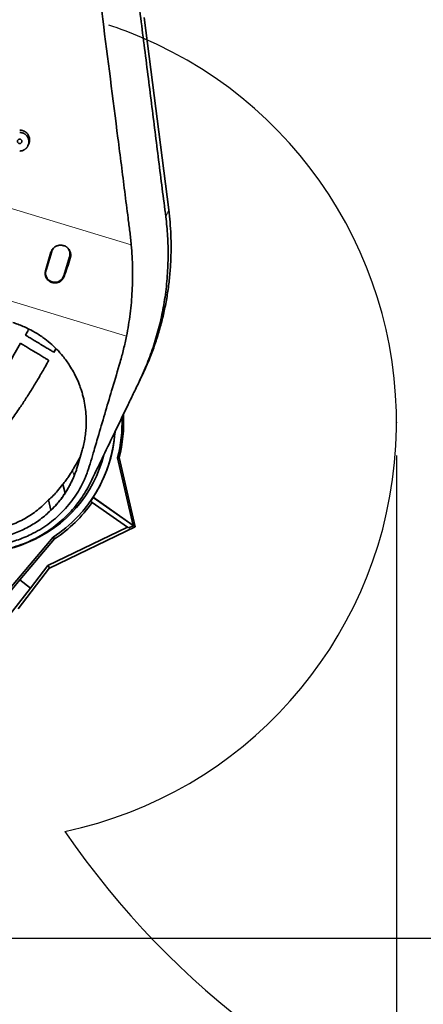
# Model space of a CAD drawing. Header units: millimetres. Extents: x 0 to 14900, y 0 to 10500.
# Tile 10 of 47: x 3816 to 4426, y 5347 to 6836. Entities that reach past the tile are written whole.
import ezdxf

# ---------------------------------------------------------------- set-up
doc = ezdxf.new("R2010")
doc.units = ezdxf.units.MM
doc.header["$LTSCALE"] = 25
doc.header["$PDSIZE"] = -1
doc.layers.add('THICK_LINE', color=7, linetype='Continuous')
doc.styles.add('SLDTEXTSTYLE0', font='TXT', dxfattribs={"width": 0.605})
doc.dimstyles.new('SLDDIMSTYLE0', dxfattribs={"dimtxt": 87.5, "dimasz": 87.5, "dimexe": 0, "dimexo": 0.0625, "dimgap": 21.875, "dimtad": 1, "dimdec": 0, "dimrnd": 1e-09, "dimzin": 12, "dimdsep": 46, "dimtxsty": 'SLDTEXTSTYLE0', "dimsah": 1, "dimcen": 0.09, "dimadec": 0, "dimazin": 3, "dimtfac": 1, "dimtofl": 0, "dimtmove": 0, "dimatfit": 3, "dimfxl": 1, "dimfrac": 2, "dimtolj": 1, "dimtzin": 12, "dimarcsym": 0})
doc.dimstyles.new('SLDDIMSTYLE1', dxfattribs={"dimtxt": 87.5, "dimasz": 87.5, "dimexe": 0, "dimexo": 0.0625, "dimgap": 21.875, "dimtad": 1, "dimdec": 0, "dimrnd": 1e-09, "dimzin": 12, "dimdsep": 46, "dimtxsty": 'SLDTEXTSTYLE0', "dimsah": 1, "dimcen": 0.09, "dimadec": 0, "dimazin": 3, "dimtfac": 1, "dimtmove": 0, "dimatfit": 0, "dimfxl": 1, "dimfrac": 2, "dimtolj": 1, "dimtzin": 12, "dimarcsym": 0})

# ---------------------------------------------------------------- blocks, each defined once
blk = doc.blocks.new('_D')
at = {"layer": 'THICK_LINE'}
for p, q in [((4385.5, 6176.8), (4385.5, 4745.6)), ((3403.2, 5320.4), (3403.2, 4745.6)), ((4385.5, 4783.1), (3403.2, 4783.1))]:
    blk.add_line(p, q, dxfattribs=at)
for points in [[(3403.2, 4783.1), (3490.7, 4770.6), (3490.7, 4795.6)], [(4385.5, 4783.1), (4298, 4795.6), (4298, 4770.6)]]:
    blk.add_solid(points, dxfattribs=at)
at = {"layer": 'THICK_LINE', "insert": (3794.1, 4895.9), "char_height": 87.5, "attachment_point": 1, "style": 'SLDTEXTSTYLE0'}
blk.add_mtext('982', dxfattribs=at)
blk = doc.blocks.new('_D_3')
at = {"layer": 'THICK_LINE'}
for p, q in [((6221.4, 6280.7), (6221.4, 4505.2)), ((3403.2, 5320.4), (3403.2, 4505.2)), ((6221.4, 4542.7), (3403.2, 4542.7))]:
    blk.add_line(p, q, dxfattribs=at)
for points in [[(3403.2, 4542.7), (3490.7, 4530.2), (3490.7, 4555.2)], [(6221.4, 4542.7), (6133.9, 4555.2), (6133.9, 4530.2)]]:
    blk.add_solid(points, dxfattribs=at)
at = {"layer": 'THICK_LINE', "insert": (4678.6, 4655.5), "char_height": 87.5, "attachment_point": 1, "style": 'SLDTEXTSTYLE0'}
blk.add_mtext('2818', dxfattribs=at)
blk = doc.blocks.new('_D_4')
at = {"layer": 'THICK_LINE'}
for p, q in [((3803.2, 8699.6), (6565.4, 8699.6)), ((6527.9, 8699.6), (6527.9, 5446.8)), ((3804.1, 5446.8), (6565.4, 5446.8))]:
    blk.add_line(p, q, dxfattribs=at)
for points in [[(6527.9, 8699.6), (6515.4, 8612.1), (6540.4, 8612.1)], [(6527.9, 5446.8), (6540.4, 5534.3), (6515.4, 5534.3)]]:
    blk.add_solid(points, dxfattribs=at)
at = {"layer": 'THICK_LINE', "insert": (6415.1, 6939.5), "char_height": 87.5, "attachment_point": 1, "rotation": 90, "style": 'SLDTEXTSTYLE0'}
blk.add_mtext('3253', dxfattribs=at)
blk = doc.blocks.new('_D_5')
at = {"layer": 'THICK_LINE'}
for p, q in [((6527.9, 5446.8), (6527.9, 5596.8)), ((3804.1, 5446.8), (6565.4, 5446.8)), ((6527.9, 5050.6), (6527.9, 5446.8)), ((4991.3, 5050.6), (6565.4, 5050.6)), ((6527.9, 5050.6), (6527.9, 4900.6))]:
    blk.add_line(p, q, dxfattribs=at)
for points in [[(6527.9, 5446.8), (6540.4, 5534.3), (6515.4, 5534.3)], [(6527.9, 5050.6), (6515.4, 4963.1), (6540.4, 4963.1)]]:
    blk.add_solid(points, dxfattribs=at)
at = {"layer": 'THICK_LINE', "insert": (6415.1, 5148.4), "char_height": 87.5, "attachment_point": 1, "rotation": 90, "style": 'SLDTEXTSTYLE0'}
blk.add_mtext('396', dxfattribs=at)

msp = doc.modelspace()

# ---------------------------------------------------------------- linework, layer by layer
at = {"color": 7, "linetype": 'Continuous', "lineweight": 35}
for p, q in [((4004.1613067, 6839.0166456), (4041.2779853, 6548.2833358)), ((3828.6273388, 6645.0297305), (3829.7036909, 6647.2817953)), ((3864.6845756, 6485.4623999), (3855.9134245, 6456.7732572)), ((3882.6899576, 6448.5868495), (3891.4611088, 6477.2759922)), ((3868.0309753, 6332.8897217), (3870.9090218, 6338.4857955)), ((3997.3451185, 6289.7843348), (4000.9071433, 6297.2371799)), ((3910.5573748, 6184.6855012), (3904.0321192, 6162.0008122)), ((3907.1897146, 6173.8230227), (3907.7445065, 6174.9067208)), ((3907.316351, 6173.4182618), (3907.1897146, 6173.8230227)), ((3987.7137309, 6071.0802614), (3964.1399072, 6173.1897103)), ((3966.5468349, 6173.1650525), (3964.1399072, 6173.1897103)), ((3990.8197979, 6068.958722), (3966.6586458, 6173.6121697)), ((3884.7725603, 6120.0623542), (3881.2545445, 6133.2086493)), ((3884.3970178, 6119.2765942), (3883.7729992, 6117.9709565)), ((3884.3970178, 6119.2765942), (3884.7725305, 6120.0622816)), ((3859.7502866, 6109.6261143), (3863.289815, 6093.9867119)), ((3923.3533002, 6107.6004981), (3925.7144468, 6105.9472054)), ((3925.7144468, 6105.9472054), (3979.1893285, 6068.5036901)), ((3927.0569329, 6113.5526087), (3927.1285064, 6113.1826019)), ((3927.0569329, 6113.5526087), (3987.7137309, 6071.0802614)), ((3987.5880736, 6070.8483572), (3927.1285064, 6113.1826019)), ((3979.1893285, 6068.5036901), (3858.5609507, 6010.2984787)), ((3861.14903, 6006.390406), (3990.8197979, 6068.958722)), ((3979.1893285, 6068.5036901), (3980.9924012, 6067.241165)), ((3987.6762893, 6070.4662529), (3980.9924012, 6067.241165)), ((3987.7137309, 6071.0802614), (3987.5880736, 6070.8483572)), ((3987.5880736, 6070.8483572), (3987.6762893, 6070.4662529)), ((3990.8197979, 6068.958722), (3987.6762893, 6070.4662529)), ((3735.7298048, 5898.9994424), (3866.7187837, 6053.2230098)), ((3816.2956453, 5988.8366122), (3868.8922927, 6050.762758)), ((3866.7187837, 6053.2230098), (3868.8922927, 6050.762758)), ((3861.4340866, 6006.7605911), (3813.7122627, 5944.7872713)), ((3858.5609507, 6010.2984787), (3832.4535319, 5976.3944222)), ((3861.4340866, 6006.7605911), (3858.5609507, 6010.2984787)), ((3738.4499187, 5894.9270652), (3816.2956453, 5988.8366122)), ((3832.4535319, 5976.3944222), (3816.2956453, 5988.8366122)), ((3832.4535319, 5976.3944222), (3737.3925051, 5854.9621507))]:
    msp.add_line(p, q, dxfattribs=at)
at = {"color": 8, "linetype": 'Continuous', "lineweight": 18}
for p, q in [((3760.7099205, 6563.228806), (3984.7869637, 6495.0477367)), ((4036.9295538, 6537.5856573), (4041.2779853, 6548.2833358)), ((3863.4555964, 6484.046117), (3864.6845756, 6485.4623999)), ((3892.6176525, 6475.2253479), (3891.4611088, 6477.2759922)), ((3855.1740516, 6455.9211995), (3855.9134245, 6456.7732572)), ((3883.3596023, 6447.3995162), (3882.6899576, 6448.5868495)), ((3977.5567251, 6357.2483172), (3702.4751827, 6440.9487865)), ((3898.3633227, 6145.7711367), (3895.8278615, 6154.0614993))]:
    msp.add_line(p, q, dxfattribs=at)
at = {"color": 7, "linetype": 'Continuous', "lineweight": 35}
msp.add_circle((3816.1750509, 6651.7605911), 3.4, dxfattribs=at)
for radius, start, end in [(220, 345.8999366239, 3.1248060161), (217.6603084, 345.7518796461, 1.962528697), (207.3824279, 303.1962829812, 355.9817875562), (207.4872434, 326.933355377, 356.0315412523), (196.5, 239.9494413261, 345.5367963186), (210.6317102, 303.3246166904, 325), (207.7492823, 325, 326.8586078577)]:
    msp.add_arc((3753.1750509, 6226.7605911), radius, start, end, dxfattribs=at)
for centre, major_axis, ratio, start_param, end_param in [((3922.7879758, 6572.3907467), (175.4264143, 573.7823762), 0.0522746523, 1.7413411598, 1.7911567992), ((3852.3062478, 6593.8365829), (175.4323422, 573.7805653), 0.1238400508, 4.4923543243, 4.5421659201)]:
    msp.add_ellipse(centre, major_axis=major_axis, ratio=ratio, start_param=start_param, end_param=end_param, dxfattribs=at)
for points, knots in [([(3932.2435892, 7392.3585376), (3932.7818443, 7387.4372227), (3933.858518, 7377.5930976), (3935.5585059, 7362.705884), (3937.2914178, 7347.7891585), (3939.0441, 7332.8499262), (3940.7974547, 7317.9102873), (3945.4878735, 7277.2986008), (3950.2637488, 7235.565491), (3955.1736076, 7192.6641501), (3957.2714087, 7174.2721355), (3959.3864385, 7155.8689077), (3961.5318472, 7137.4528768), (3964.2210439, 7114.9159533), (3967.4828734, 7088.3012576), (3971.303363, 7057.6401751), (3975.1679054, 7027.0372345), (3979.0540133, 6996.4655557), (3982.9452865, 6965.9046245), (3989.3848226, 6914.9964177), (3998.3466604, 6843.6977724), (4007.85903, 6768.3669064), (4015.3073866, 6709.2225101), (4020.6898202, 6666.2654579), (4026.0768254, 6623.3184295), (4031.4786578, 6580.3984434), (4035.1126263, 6551.8562893), (4036.9295538, 6537.5856573)], [0, 0, 0, 0, 0.0173586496, 0.0347225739, 0.0521153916, 0.0695296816, 0.0869431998, 0.1043349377, 0.2116182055, 0.233090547, 0.2545744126, 0.2760503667, 0.2975084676, 0.3189591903, 0.3547905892, 0.3906264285, 0.4264881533, 0.4623706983, 0.4982546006, 0.5341180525, 0.6414014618, 0.7486846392, 0.7989483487, 0.8492165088, 0.8994831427, 0.9497431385, 1, 1, 1, 1]), ([(3984.7869637, 6495.0477367), (3984.0768637, 6501.7855165), (3982.6562533, 6515.2649706), (3979.0444808, 6542.1359488), (3973.1744335, 6589.2200012), (3960.3730584, 6689.5385742), (3943.7096891, 6820.3627262), (3927.9961937, 6943.9884577), (3917.3263443, 7027.320002), (3912.3390774, 7066.7104764), (3909.8454433, 7086.4057181)], [0, 0, 0, 0, 0.0340965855, 0.0682128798, 0.1364418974, 0.2728987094, 0.5771863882, 0.8001732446, 0.9000865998, 1, 1, 1, 1]), ([(3829.6922663, 6647.2870868), (3829.8018509, 6647.5129192), (3830.0960046, 6648.1191131), (3830.4676899, 6649.159006), (3830.9208763, 6650.7847289), (3831.1601356, 6652.466138), (3831.1880912, 6654.1577991), (3831.0711614, 6655.8472961), (3830.7398015, 6657.5167687), (3830.2025945, 6659.1251328), (3829.5300034, 6660.6812935), (3828.6617686, 6662.1466935), (3827.619801, 6663.4850705), (3826.4688679, 6664.7282406), (3825.1640878, 6665.8203), (3823.7391335, 6666.7348804), (3822.6133623, 6667.3284323), (3821.4472642, 6667.8220082), (3820.2514909, 6668.2147557), (3819.0133815, 6668.5067486), (3817.6512105, 6668.7164722), (3816.6983133, 6668.744952), (3816.1750509, 6668.7605911)], [0, 0, 0, 0, 0.024914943, 0.0668782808, 0.1094472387, 0.1925139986, 0.2346748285, 0.2774486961, 0.3606506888, 0.4028832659, 0.4457330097, 0.5288427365, 0.5710315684, 0.6138395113, 0.6966770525, 0.7387293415, 0.7814013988, 0.8225223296, 0.8639330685, 0.905792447, 0.9482679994, 1, 1, 1, 1]), ([(3816.1750509, 6665.151136), (3816.939029, 6665.1157271), (3818.0894151, 6665.0624089), (3819.5983453, 6664.7312815), (3821.0743402, 6664.2851508), (3822.4881481, 6663.6501746), (3823.8057277, 6662.8487309), (3825.0535071, 6661.9369971), (3826.1845751, 6660.8698369), (3827.1711699, 6659.6745143), (3827.8382714, 6658.7125475), (3828.4227692, 6657.6978924), (3828.9213396, 6656.6393299), (3829.3342733, 6655.5312567), (3829.7167663, 6654.1641617), (3829.988952, 6652.520094), (3830.0373387, 6650.9308783), (3829.9413168, 6649.5834416), (3829.7795557, 6648.4864638), (3829.5086283, 6647.3284491), (3829.1366814, 6646.1836593), (3828.6692203, 6645.0784013), (3828.1143712, 6644.0252602), (3827.4755986, 6643.0252947), (3826.745123, 6642.0718315), (3825.9392603, 6641.1895551), (3825.0700438, 6640.3877419), (3824.1420084, 6639.6654325), (3823.1433218, 6639.0171097), (3821.7571256, 6638.2795951), (3820.2886066, 6637.7240256), (3818.7735514, 6637.3646119), (3817.5232169, 6637.1716729), (3816.6508583, 6637.1456286), (3816.1750509, 6637.1314233)], [0, 0, 0, 0, 0.052345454, 0.0788209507, 0.1057486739, 0.1580889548, 0.1845577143, 0.2114715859, 0.264019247, 0.2906831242, 0.317725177, 0.3442418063, 0.3709405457, 0.3979204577, 0.4252843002, 0.4682410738, 0.5119179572, 0.5340245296, 0.5608735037, 0.5879092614, 0.6155349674, 0.6433653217, 0.670148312, 0.6971192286, 0.7246869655, 0.7524621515, 0.7790048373, 0.8057349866, 0.8330607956, 0.8605940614, 0.9133734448, 0.9401707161, 0.9673675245, 1, 1, 1, 1]), ([(4036.9295538, 6537.5856573), (4037.4969872, 6532.7478256), (4038.6330819, 6523.0616925), (4039.7108445, 6508.4277996), (4040.3518918, 6493.7597655), (4040.5107706, 6479.078204), (4040.1793696, 6463.9161884), (4039.3020205, 6448.3072766), (4037.8389495, 6432.2895963), (4035.8250253, 6416.3779168), (4033.3255613, 6401.0129472), (4030.3782115, 6386.168283), (4027.0186152, 6371.807375), (4023.1694273, 6357.538985), (4018.8378863, 6343.3961339), (4014.0244369, 6329.3759139), (4008.7245556, 6315.5126633), (4002.9898832, 6301.8148377), (3998.7616188, 6292.8260633), (3996.6455671, 6288.3275954)], [0, 0, 0, 0, 0.0567188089, 0.1135603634, 0.1704018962, 0.2273715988, 0.284341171, 0.3467483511, 0.4091491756, 0.4717599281, 0.534508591, 0.592453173, 0.650498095, 0.7085431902, 0.7667285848, 0.824913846, 0.8832405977, 0.9415672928, 1, 1, 1, 1]), ([(4041.2765432, 6548.2831544), (4042.0034338, 6541.9754195), (4043.4572524, 6529.3596255), (4044.6218385, 6510.34157), (4045.0602564, 6490.2828371), (4044.5374984, 6469.2072595), (4042.9121785, 6447.1718761), (4040.2082019, 6425.242333), (4036.4323689, 6403.4718044), (4031.589956, 6381.9132873), (4025.6948635, 6360.6187918), (4018.7689464, 6339.6363788), (4011.9214244, 6321.9195038), (4005.8775886, 6307.8188064), (4002.4729981, 6300.6050773), (4000.8876836, 6297.2460744)], [0, 0, 0, 0, 0.0739099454, 0.1478236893, 0.221739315, 0.3074597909, 0.3931773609, 0.4788888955, 0.5645913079, 0.6502818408, 0.7359578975, 0.8216167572, 0.9072558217, 0.9568145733, 1, 1, 1, 1]), ([(3863.4555964, 6484.046117), (3863.5820279, 6484.437968), (3863.8357721, 6485.2244012), (3864.3452178, 6486.3690817), (3864.9511552, 6487.4832102), (3865.6527615, 6488.5404612), (3866.437012, 6489.5299244), (3867.2980464, 6490.4469885), (3868.2439587, 6491.2991114), (3869.5940899, 6492.3225159), (3871.0722323, 6493.1757598), (3872.6415396, 6493.8378533), (3873.7820499, 6494.2102907), (3875.1950334, 6494.5569277), (3876.9001969, 6494.8005718), (3878.6253831, 6494.8146981), (3880.3417274, 6494.6568077), (3882.0418913, 6494.3282025), (3884.1655885, 6493.612196), (3885.9368425, 6492.6997265), (3887.3567504, 6491.7258338), (3888.6862252, 6490.6359366), (3889.8675102, 6489.3867619), (3890.8738789, 6488.0086042), (3891.5371976, 6486.9141325), (3892.10037, 6485.7751873), (3892.5619224, 6484.6027556), (3892.9254037, 6483.3832499), (3893.1805019, 6482.1435558), (3893.3274349, 6480.8951632), (3893.3683805, 6479.648604), (3893.3000269, 6478.3910576), (3893.0994667, 6476.8999142), (3892.7997446, 6475.8582167), (3892.6176525, 6475.2253479)], [0, 0, 0, 0, 0.0260018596, 0.0521849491, 0.0789392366, 0.1058904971, 0.1319856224, 0.1582624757, 0.1848192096, 0.2117593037, 0.2643198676, 0.2909938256, 0.3180505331, 0.3390904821, 0.3816774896, 0.4250640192, 0.44619689, 0.4889746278, 0.5325595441, 0.5854588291, 0.6126065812, 0.6399565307, 0.6927860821, 0.71960675, 0.7468244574, 0.7729866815, 0.799333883, 0.8259683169, 0.8529971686, 0.8789851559, 0.9051559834, 0.9316093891, 0.9584502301, 1, 1, 1, 1]), ([(3868.2633364, 6491.2908212), (3867.5193566, 6490.4917228), (3865.9370766, 6488.7922178), (3865.1183443, 6486.6155892), (3864.6845756, 6485.4623999)], [0, 0, 0, 0, 0.47019477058, 1, 1, 1, 1]), ([(3891.4611088, 6477.2759922), (3891.7285777, 6478.4704401), (3892.2635155, 6480.8593352), (3891.870455, 6484.5702835), (3890.5385505, 6487.9705489), (3889.1636866, 6490.2363658), (3888.1136051, 6491.0823711), (3888.0130209, 6491.1634075)], [0, 0, 0, 0, 0.24354996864, 0.48709978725, 0.73064975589, 0.97419972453, 1, 1, 1, 1]), ([(3984.7869637, 6495.0477367), (3985.2404149, 6489.2570337), (3986.1490734, 6477.6532019), (3986.8202963, 6460.2600493), (3986.8022836, 6442.8639724), (3986.1292605, 6425.5340684), (3984.9926115, 6408.2703339), (3983.2303103, 6391.0921634), (3980.7344556, 6374.0421272), (3978.6159961, 6362.8463992), (3977.5567251, 6357.2483172)], [0, 0, 0, 0, 0.1235469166, 0.2475722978, 0.3715895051, 0.4964049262, 0.6212194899, 0.7465289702, 0.8732595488, 1, 1, 1, 1]), ([(3883.3596023, 6447.3995162), (3883.2236204, 6447.025962), (3882.9507079, 6446.2762476), (3882.4171417, 6445.1912795), (3881.7907838, 6444.140125), (3881.0733735, 6443.1480987), (3880.2778856, 6442.2251294), (3879.4101856, 6441.3752515), (3878.4621488, 6440.5916171), (3877.281671, 6439.7745318), (3875.7883941, 6438.9573649), (3874.2431398, 6438.3571157), (3872.8429287, 6437.975555), (3871.6748107, 6437.7525665), (3870.4391895, 6437.6194644), (3869.180229, 6437.5883851), (3867.92597, 6437.6620244), (3866.6917188, 6437.83736), (3865.4797798, 6438.1107908), (3864.2804295, 6438.4875489), (3862.741827, 6439.116268), (3861.2935316, 6439.929768), (3859.9681778, 6440.9073051), (3858.7352312, 6441.9883922), (3857.6474901, 6443.2151731), (3856.730834, 6444.5564281), (3855.9347286, 6445.9668984), (3855.3243762, 6447.4687417), (3854.9139313, 6449.0246512), (3854.6400305, 6450.6088155), (3854.5721558, 6452.2209036), (3854.7136485, 6453.8200345), (3854.9039475, 6454.9272736), (3855.0926284, 6455.6215794), (3855.1740516, 6455.9211995)], [0, 0, 0, 0, 0.0267325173, 0.0536515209, 0.0811574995, 0.1088655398, 0.1356936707, 0.1627081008, 0.1900097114, 0.2177049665, 0.2582368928, 0.3028026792, 0.3270932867, 0.3540139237, 0.3811218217, 0.4088224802, 0.4367282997, 0.4635735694, 0.4906066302, 0.5182341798, 0.5460679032, 0.5998055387, 0.6270850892, 0.6547665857, 0.7082625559, 0.7354173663, 0.7629691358, 0.8163801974, 0.8434903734, 0.8709948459, 0.9244476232, 0.9515785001, 0.9791042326, 1, 1, 1, 1]), ([(3855.9134245, 6456.7732572), (3855.6450543, 6455.57779), (3855.1083142, 6453.1868564), (3855.5148928, 6449.4911972), (3856.7954284, 6446.0328331), (3858.9459419, 6443.0221793), (3861.7974195, 6440.6710911), (3865.161454, 6439.1379481), (3868.8076877, 6438.527837), (3872.4863815, 6438.8824514), (3875.9527743, 6440.1758447), (3878.9482791, 6442.326892), (3881.3519344, 6445.1633765), (3882.2439498, 6447.4456916), (3882.6899576, 6448.5868495)], [0, 0, 0, 0, 0.0833333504, 0.1666666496, 0.25, 0.3333333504, 0.4166666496, 0.5, 0.5833333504, 0.6666666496, 0.75, 0.8333333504, 0.9166666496, 1, 1, 1, 1]), ([(3805.665363, 6377.7772691), (3808.2912847, 6376.9342662), (3813.6256441, 6375.2217701), (3821.4711679, 6372.1011939), (3829.2470366, 6368.5442334), (3836.8321016, 6364.548847), (3844.1642172, 6360.1598313), (3852.7156045, 6354.3878519), (3862.2253179, 6346.9177026), (3872.3328641, 6337.42652), (3880.4041292, 6328.3908836), (3886.7407234, 6320.1738911), (3892.2014566, 6312.2203874), (3897.618396, 6303.1082582), (3902.7645818, 6292.7993681), (3906.6405277, 6283.3691948), (3909.3914342, 6275.305868), (3911.9299522, 6266.6069035), (3914.3297644, 6255.9475271), (3916.1316039, 6242.9112536), (3916.7196682, 6231.9086684), (3916.619595, 6222.0605697), (3916.081389, 6213.3899501), (3914.8707751, 6203.7531817), (3913.0957713, 6194.1452079), (3911.4059821, 6187.8479609), (3910.5573748, 6184.6855012)], [0, 0, 0, 0, 0.0329902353, 0.067017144, 0.1010441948, 0.1354704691, 0.1698969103, 0.2037744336, 0.2597523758, 0.3158491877, 0.3718339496, 0.4072303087, 0.4427560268, 0.4901703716, 0.5376491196, 0.5850669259, 0.6165512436, 0.6436185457, 0.6980200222, 0.7529607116, 0.8084438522, 0.8363333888, 0.8768939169, 0.9178090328, 0.9587239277, 1, 1, 1, 1]), ([(3977.5567251, 6357.2483172), (3976.1526485, 6350.6633986), (3973.3419229, 6337.4814971), (3966.094761, 6311.4718348), (3953.1841528, 6268.628462), (3940.0803997, 6224.0958952), (3929.2987229, 6187.1569125), (3923.8750883, 6168.3601785), (3919.8517342, 6155.3378884), (3916.1199877, 6145.489471), (3912.2562405, 6136.6132387), (3906.8042033, 6125.9722328), (3899.2052707, 6113.8467705), (3890.4896599, 6102.272341), (3880.7668102, 6091.456665), (3870.1581402, 6081.5199004), (3858.7562975, 6072.5117704), (3846.4624166, 6064.3862489), (3834.3345242, 6057.7819445), (3822.6260763, 6052.5158482), (3811.5772509, 6048.4067331), (3800.1219832, 6044.9949286), (3788.3524272, 6042.3387563), (3775.5624843, 6040.3486454), (3761.8182857, 6039.2456837), (3747.1376367, 6039.2566685), (3732.3202748, 6040.47799), (3718.8305966, 6042.7234656), (3706.7703575, 6045.6387581), (3695.9466022, 6048.9715543), (3685.1135009, 6053.059076), (3674.2412495, 6058.0775792), (3666.766484, 6061.9363528), (3663.0001539, 6064.3073411), (3662.6921782, 6064.5012186)], [0, 0, 0, 0, 0.0394553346, 0.0789829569, 0.1581725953, 0.3016562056, 0.3509812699, 0.3836495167, 0.4163063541, 0.4307954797, 0.4452858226, 0.4729194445, 0.5005541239, 0.5285689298, 0.5569816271, 0.5846198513, 0.6122578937, 0.640288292, 0.668727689, 0.6907095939, 0.7129752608, 0.7352407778, 0.7579371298, 0.7806333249, 0.8076334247, 0.8348276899, 0.862324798, 0.890238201, 0.9107388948, 0.9312395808, 0.9531708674, 0.9751021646, 0.9979640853, 1, 1, 1, 1]), ([(3829.8221543, 6368.1504776), (3828.7825317, 6365.9947906), (3827.2337542, 6362.7833563), (3825.6014063, 6359.647681), (3825.0647779, 6358.6168393)], [0, 0, 0, 0, 0.671253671, 1, 1, 1, 1]), ([(3825.1554318, 6358.570533), (3825.1397271, 6358.57994), (3825.0729711, 6358.6199261), (3825.5734002, 6358.3201748), (3826.6767565, 6357.6592771), (3828.3957286, 6356.6296327), (3830.663607, 6355.2711997), (3833.3857028, 6353.6406958), (3836.5244071, 6351.7606482), (3839.915046, 6349.7296947), (3843.5214501, 6347.5695003), (3847.1489903, 6345.3966456), (3850.7767031, 6343.2236876), (3854.220801, 6341.1607127), (3857.4704517, 6339.2142095), (3860.3816477, 6337.4704368), (3862.9349215, 6335.9410552), (3865.0291258, 6334.6866511), (3866.643761, 6333.7195032), (3867.6592109, 6333.1112604), (3868.1171943, 6332.8369337), (3868.0339578, 6332.8867914), (3868.0159223, 6332.8975945)], [0, 0, 0, 0, 0.0168653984, 0.0716896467, 0.1259158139, 0.1816957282, 0.2362276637, 0.2923668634, 0.3464866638, 0.4022366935, 0.4554063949, 0.5101830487, 0.5623422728, 0.6160482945, 0.6676433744, 0.720723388, 0.7724423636, 0.825616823, 0.8780531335, 0.9319624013, 0.9852577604, 1, 1, 1, 1]), ([(3817.1460345, 6346.5870966), (3814.5519185, 6341.8197259), (3808.3670387, 6330.4533818), (3798.1238944, 6313.1391468), (3786.6312401, 6294.6209325), (3774.9916724, 6276.8443832), (3763.307215, 6259.7985266), (3751.6457608, 6243.4959597), (3740.0743943, 6227.9384102), (3728.4825049, 6212.9054051), (3716.9241245, 6198.4199824), (3705.4492888, 6184.500074), (3694.2946902, 6171.3730176), (3683.5005407, 6159.0251262), (3673.1014249, 6147.4407458), (3663.206621, 6136.6892774), (3653.840662, 6126.7446725), (3645.0223077, 6117.5797231), (3636.6816275, 6109.0835619), (3628.8322925, 6101.236957), (3621.4850285, 6094.0203291), (3614.6144623, 6087.3816265), (3609.2917579, 6082.3169027), (3605.3655516, 6078.6202831), (3602.7099195, 6076.135512), (3600.1123908, 6073.7199489), (3597.5732309, 6071.3727985), (3595.0454032, 6069.0498249), (3592.3237756, 6066.5635331), (3589.1917082, 6063.7213903), (3585.6395441, 6060.5239798), (3581.6940446, 6057.0041795), (3577.3931676, 6053.2044449), (3572.6204577, 6049.0337628), (3567.3780075, 6044.5080627), (3561.7094391, 6039.6805231), (3555.6188009, 6034.5676999), (3549.1368937, 6029.2199322), (3544.1534536, 6025.1567426), (3541.4146432, 6022.9786305), (3540.8958774, 6022.5660682)], [0, 0, 0, 0, 0.0370999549, 0.0884535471, 0.1389867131, 0.1884624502, 0.236659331, 0.283382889, 0.3284712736, 0.3717990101, 0.4152033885, 0.4565110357, 0.4956936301, 0.5327553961, 0.5677251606, 0.6006503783, 0.6308027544, 0.659090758, 0.6855773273, 0.7103241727, 0.7333854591, 0.7548065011, 0.774939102, 0.7834662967, 0.7918252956, 0.8000178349, 0.8080454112, 0.8159092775, 0.8240598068, 0.8340141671, 0.845923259, 0.8582887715, 0.8722995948, 0.8880122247, 0.9055003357, 0.9248592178, 0.945811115, 0.9688300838, 0.9940960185, 1, 1, 1, 1]), ([(3860.0556417, 6320.7360685), (3860.0044599, 6320.76691), (3859.897869, 6320.8311401), (3858.9481349, 6321.4034364), (3857.4243335, 6322.3216575), (3855.3493924, 6323.5719874), (3852.7736894, 6325.1240694), (3849.8378037, 6326.8931924), (3846.5679155, 6328.8635805), (3843.1444523, 6330.9265107), (3839.5815927, 6333.0734392), (3836.0500586, 6335.2014914), (3832.5677122, 6337.2999038), (3829.2782316, 6339.282098), (3826.2132054, 6341.1290392), (3823.4923804, 6342.7685696), (3821.154348, 6344.1774347), (3819.2979991, 6345.2960441), (3817.9874011, 6346.0857918), (3817.2784275, 6346.5130092), (3817.2770705, 6346.513827), (3817.2765435, 6346.5141445)], [0, 0, 0, 0, 0.052028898, 0.1083549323, 0.162701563, 0.2186820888, 0.2720431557, 0.3270171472, 0.3791958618, 0.4329288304, 0.4842997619, 0.5371615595, 0.5884928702, 0.6412814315, 0.693249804, 0.7466678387, 0.799797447, 0.8544077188, 0.9087096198, 0.9645516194, 1, 1, 1, 1]), ([(3576.2272137, 5986.8245647), (3577.0067638, 5987.4532585), (3579.6161329, 5989.5576701), (3584.0252148, 5993.1818351), (3589.2572629, 5997.5260317), (3594.0787309, 6001.5814984), (3598.7201984, 6005.5280157), (3603.1255859, 6009.3144622), (3607.2322981, 6012.880818), (3610.7225525, 6015.9387038), (3613.5946769, 6018.4735783), (3615.9010764, 6020.5211958), (3617.8205475, 6022.2332059), (3619.7293195, 6023.9424966), (3621.9452955, 6025.9358805), (3624.6522498, 6028.3848808), (3627.8259461, 6031.2760495), (3631.4577747, 6034.6111939), (3635.4395327, 6038.3011903), (3639.562498, 6042.1598355), (3644.8543948, 6047.1601663), (3650.9869709, 6053.0326414), (3657.7438672, 6059.6076744), (3663.6714597, 6065.4552956), (3668.7814502, 6070.5538582), (3672.8547908, 6074.6547659), (3676.0631771, 6077.9042766), (3678.7992328, 6080.6858053), (3681.6987702, 6083.6557686), (3685.0061711, 6087.0689251), (3689.1458655, 6091.3775098), (3694.2003135, 6096.6951934), (3700.2452334, 6103.1408696), (3706.9578759, 6110.4067384), (3714.32432, 6118.5141495), (3722.2728204, 6127.4243565), (3730.7758152, 6137.1485869), (3739.8022879, 6147.6976791), (3749.3673317, 6159.1437491), (3759.5035138, 6171.5899909), (3770.1730939, 6185.0684456), (3781.3301821, 6199.6109569), (3792.8596868, 6215.16302), (3804.6956582, 6231.7411019), (3815.8490894, 6248.0253373), (3826.2660742, 6263.8731229), (3835.9060273, 6279.1186187), (3845.5229557, 6295.0409418), (3853.6107358, 6308.9437008), (3858.3492471, 6317.6762884), (3860.0197921, 6320.7549306)], [0, 0, 0, 0, 0.00833070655, 0.02788517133, 0.04565043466, 0.06172532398, 0.07619032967, 0.09151347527, 0.1046987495, 0.115811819, 0.1249010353, 0.13200110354, 0.13762866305, 0.14301966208, 0.14991267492, 0.15829408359, 0.16814921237, 0.17924895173, 0.19174445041, 0.20471158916, 0.21704356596, 0.2402361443, 0.26091776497, 0.27913266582, 0.29490096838, 0.30822809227, 0.31698521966, 0.32480171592, 0.33378497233, 0.34414081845, 0.35588110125, 0.3728476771, 0.39211350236, 0.41371757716, 0.43770325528, 0.46411677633, 0.49246606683, 0.52324037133, 0.55647009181, 0.59217249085, 0.6310646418, 0.67249551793, 0.71640923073, 0.76271478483, 0.81128418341, 0.85092727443, 0.89177037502, 0.93370801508, 0.97662899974, 1, 1, 1, 1]), ([(3996.6455671, 6288.3275954), (3993.6756015, 6282.1721664), (3987.735398, 6269.8607439), (3975.8963805, 6245.3241696), (3960.7322962, 6213.8957054), (3946.4857958, 6184.3693764), (3936.0617273, 6162.7648644), (3929.7965573, 6149.7797954), (3925.6517675, 6141.1897554), (3923.579774, 6136.8955674)], [0, 0, 0, 0, 0.121782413, 0.2435759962, 0.4871387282, 0.7435600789, 0.8290508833, 0.9145419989, 1, 1, 1, 1]), ([(3895.8278615, 6154.0614993), (3896.8659772, 6155.8640717), (3898.9422086, 6159.4692165), (3902.7305407, 6166.0557902), (3905.477961, 6170.8413968), (3907.1897146, 6173.8230227)], [0, 0, 0, 0, 0.2737623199, 0.5475246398, 1, 1, 1, 1]), ([(3881.2545445, 6133.2086493), (3882.7760009, 6135.0814576), (3885.8189518, 6138.8271211), (3890.7802013, 6145.7255935), (3893.929145, 6150.9258837), (3895.8278615, 6154.0614993)], [0, 0, 0, 0, 0.2841909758, 0.568389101, 1, 1, 1, 1]), ([(3904.0321192, 6162.0008122), (3903.7453482, 6161.0244653), (3903.1717087, 6159.0714388), (3902.2386605, 6156.1620405), (3901.2522449, 6153.267931), (3899.8602722, 6149.435979), (3898.3558366, 6145.6441898), (3896.7402755, 6141.897034), (3895.1154608, 6138.3219942), (3893.0112237, 6134.0111106), (3890.3352329, 6129.0066576), (3887.4827639, 6124.0800504), (3885.4260179, 6120.8783971), (3884.3970178, 6119.2765942)], [0, 0, 0, 0, 0.064840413, 0.1297029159, 0.1946322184, 0.2595839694, 0.3893041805, 0.4542119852, 0.5191646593, 0.6390118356, 0.7590019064, 0.8794274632, 1, 1, 1, 1]), ([(3923.579774, 6136.8955674), (3921.5837733, 6132.9747812), (3917.5839101, 6125.1177659), (3910.4719439, 6113.8173839), (3902.61531, 6102.9641136), (3893.9953262, 6092.6875971), (3884.1686214, 6082.5357748), (3873.0008915, 6072.701982), (3860.4327281, 6063.3513996), (3847.122749, 6055.0463838), (3833.1204573, 6047.8357064), (3818.4836578, 6041.8139716), (3803.3113995, 6037.0019055), (3787.7814423, 6033.4511547), (3772.0587456, 6031.2090978), (3756.2380515, 6030.3168623), (3740.4198187, 6030.7290875), (3724.6909224, 6032.4288358), (3709.1928026, 6035.4136033), (3694.0192295, 6039.6849943), (3679.2827207, 6045.2281673), (3666.3959585, 6051.1390518), (3658.7531142, 6055.6831966), (3655.6129061, 6057.5502451)], [0, 0, 0, 0, 0.0427001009, 0.0855683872, 0.1285090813, 0.1714028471, 0.214124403, 0.2639149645, 0.3138795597, 0.3638426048, 0.4136310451, 0.463943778, 0.5144389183, 0.5649326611, 0.6152434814, 0.665167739, 0.7152711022, 0.7653745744, 0.8152989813, 0.865123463, 0.9151246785, 0.9651273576, 1, 1, 1, 1]), ([(3884.7727116, 6120.0625805), (3886.8888354, 6123.4041474), (3890.6888133, 6129.4046846), (3893.7773088, 6135.773471), (3895.1458893, 6138.5956206)], [0, 0, 0, 0, 0.5568779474, 1, 1, 1, 1]), ([(3859.7502866, 6109.6261143), (3862.1335929, 6111.7911195), (3866.9003503, 6116.1212614), (3874.1848702, 6123.9275133), (3878.6956153, 6129.8492626), (3881.2545445, 6133.2086493)], [0, 0, 0, 0, 0.302006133, 0.6040306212, 1, 1, 1, 1]), ([(3884.7725714, 6120.0623671), (3883.1861266, 6117.727379), (3879.9917953, 6113.0258443), (3874.7497727, 6106.3601759), (3869.2124254, 6099.9540743), (3865.2660938, 6095.9779237), (3863.289815, 6093.9867119)], [0, 0, 0, 0, 0.249114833, 0.5015965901, 0.750405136, 1, 1, 1, 1]), ([(3746.2971654, 6062.5043207), (3748.9287871, 6062.4469307), (3754.1920412, 6062.3321503), (3762.1158052, 6062.7078812), (3770.0392401, 6063.4893425), (3779.3273798, 6064.9333908), (3789.8705637, 6067.332445), (3801.6303753, 6071.0559133), (3813.1442944, 6075.8022848), (3823.9222172, 6081.3468805), (3833.843453, 6087.4878157), (3842.9787353, 6094.1368507), (3851.6955817, 6101.4690555), (3857.0653231, 6106.9070321), (3859.7502866, 6109.6261143)], [0, 0, 0, 0, 0.0623492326, 0.1246987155, 0.1878046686, 0.2509106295, 0.3472910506, 0.4436732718, 0.5428340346, 0.6419973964, 0.7305035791, 0.8190110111, 0.9095023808, 1, 1, 1, 1]), ([(3883.7729992, 6117.9709565), (3882.000041, 6115.4469772), (3878.4389782, 6110.3774563), (3871.7046121, 6102.2662526), (3866.3794695, 6097.0267044), (3863.289815, 6093.9867119)], [0, 0, 0, 0, 0.2939063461, 0.5903235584, 1, 1, 1, 1]), ([(3863.2898102, 6093.9867173), (3860.7201739, 6091.5716147), (3855.5798743, 6086.7404444), (3847.2420098, 6080.1488063), (3838.4900105, 6074.0828519), (3829.3227186, 6068.6275017), (3819.806161, 6063.8026281), (3809.9610784, 6059.6247943), (3799.8081656, 6056.1121846), (3789.3691804, 6053.2861549), (3778.7278128, 6051.175798), (3767.941348, 6049.8186815), (3757.0667005, 6049.1544815), (3749.790011, 6049.351536), (3746.1505691, 6049.4500929)], [0, 0, 0, 0, 0.0836377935, 0.1673090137, 0.2508129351, 0.3342269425, 0.4173646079, 0.5000431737, 0.5831571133, 0.6665715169, 0.7501102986, 0.8332482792, 0.9165989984, 1, 1, 1, 1])]:
    msp.add_open_spline(points, degree=3, knots=knots, dxfattribs=at)
at = {"layer": 'THICK_LINE'}
for centre, radius, start, end in [((3753.1750509, 6226.7605911), 2472.7916667, 5, 148.1109677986), ((3744.5561406, 6206.4587426), 654.3472933, 66.9969228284, 71.6412335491), ((3753.1750509, 6226.7605911), 632.2916667, 281.9969228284, 66.9969228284), ((4941.3447689, 6330.7119718), 1280.0833333, 214.3581415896, 5)]:
    msp.add_arc(centre, radius, start, end, dxfattribs=at)
msp.add_point((4385.4667175, 6226.7605911), dxfattribs=at)

# ---------------------------------------------------------------- dimensions: what is measured, and where the dimension line sits
for p1, dimstyle, picture, middle in [((3753.1750509, 8699.5522578), 'SLDDIMSTYLE0', '_D_4', (6527.9300627, 7073.1564244)), ((4941.3447689, 5050.6286384), 'SLDDIMSTYLE1', '_D_5', (6527.9300627, 5248.6946148))]:
    dim = msp.add_linear_dim(base=(6527.9300627, 5446.7605911), p1=p1, p2=(3754.0676448, 5446.7605911), angle=90, dimstyle=dimstyle, dxfattribs=at)
    dim.commit()
    dim.dimension.update_dxf_attribs({"geometry": picture, "text_midpoint": middle, "dimtype": 160})
for base, p1, picture, middle in [((3403.1750509, 4542.6655733), (6221.4281022, 6330.7119718), '_D_3', (4812.3015765, 4542.6655733)), ((3403.1750509, 4783.1286384), (4385.4667175, 6226.7605911), '_D', (3894.3208842, 4783.1286384))]:
    dim = msp.add_linear_dim(base=base, p1=p1, p2=(3403.1750509, 5370.3909731), dimstyle='SLDDIMSTYLE0', dxfattribs=at)
    dim.commit()
    dim.dimension.update_dxf_attribs({"geometry": picture, "text_midpoint": middle, "dimtype": 160})

doc.saveas('drawing.dxf')
